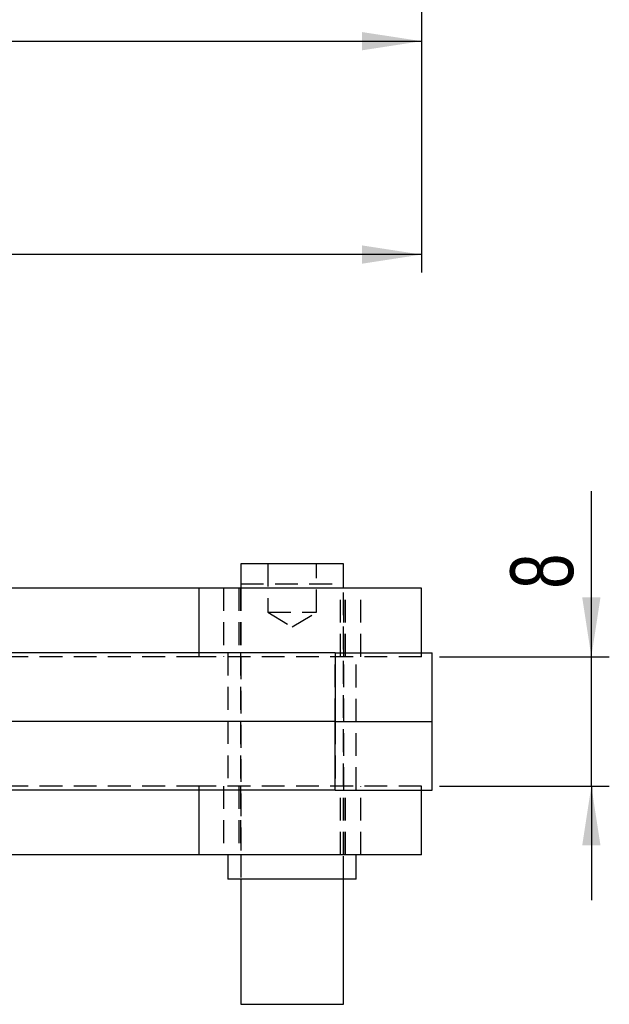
# Model space of a CAD drawing. Extents: x 40 to 414, y 17 to 320.
# Tile 7 of 16: x 200 to 237, y 18 to 79. Entities that reach past the tile are written whole.
import ezdxf

# ---------------------------------------------------------------- set-up
doc = ezdxf.new("R2010")
doc.units = 0
doc.header["$LTSCALE"] = 1.111111
doc.linetypes.add('HIDDEN', pattern=[1.905, 1.27, -0.635])
doc.layers.get('0').update_dxf_attribs({"linetype": 'CONTINUOUS'})
doc.styles.add('SLDTEXTSTYLE0', font='TXT', dxfattribs={"width": 0.75})
doc.dimstyles.new('SLDDIMSTYLE0', dxfattribs={"dimtxt": 3.888889, "dimasz": 3.668889, "dimexe": 0, "dimexo": 0.0625, "dimgap": 0.972222, "dimtad": 1, "dimdec": 0, "dimrnd": 1e-09, "dimzin": 12, "dimtxsty": 'SLDTEXTSTYLE0', "dimsah": 1, "dimcen": 0.09, "dimazin": 3, "dimtfac": 1, "dimtdec": 0, "dimtofl": 0, "dimtmove": 0, "dimatfit": 3, "dimtolj": 1, "dimtzin": 12})
doc.dimstyles.new('SLDDIMSTYLE1', dxfattribs={"dimtxt": 3.888889, "dimasz": 3.668889, "dimexe": 0, "dimexo": 0.0625, "dimgap": 0.972222, "dimtad": 1, "dimdec": 3, "dimrnd": 1e-09, "dimzin": 12, "dimtxsty": 'SLDTEXTSTYLE0', "dimsah": 1, "dimcen": 0.09, "dimazin": 3, "dimtfac": 1, "dimtdec": 3, "dimtofl": 0, "dimtmove": 0, "dimatfit": 3, "dimtolj": 1, "dimtzin": 12})
doc.dimstyles.new('SLDDIMSTYLE3', dxfattribs={"dimtxt": 3.888889, "dimasz": 3.668889, "dimexe": 0, "dimexo": 0.0625, "dimgap": 0.972222, "dimtad": 1, "dimdec": 3, "dimrnd": 1e-09, "dimzin": 12, "dimtxsty": 'SLDTEXTSTYLE0', "dimsah": 1, "dimcen": 0.09, "dimazin": 3, "dimtfac": 1, "dimtdec": 3, "dimtmove": 0, "dimatfit": 3, "dimtolj": 1, "dimtzin": 12})

# ---------------------------------------------------------------- blocks, each defined once
blk = doc.blocks.new('_D_3')
at = {"color": 179, "linetype": 'CONTINUOUS'}
for p, q in [((177.124, 93.09), (177.124, 76.846)), ((225.124, 93.09), (225.124, 76.846)), ((177.124, 77.957), (225.124, 77.957))]:
    blk.add_line(p, q, dxfattribs=at)
for points in [[(177.124, 77.957), (180.793, 77.392), (180.793, 78.521)], [(225.124, 77.957), (221.455, 78.521), (221.455, 77.392)]]:
    blk.add_solid(points, dxfattribs=at)
at = {"color": 179, "linetype": 'CONTINUOUS', "insert": (194.322, 82.97, 0.1), "char_height": 3.8889, "attachment_point": 1, "style": 'SLDTEXTSTYLE0'}
blk.add_mtext('48', dxfattribs=at)
blk = doc.blocks.new('_D_4')
at = {"color": 179, "linetype": 'CONTINUOUS'}
for p, q in [((59.573, 153.081), (59.573, 63.646)), ((225.124, 93.09), (225.124, 63.646)), ((225.124, 64.757), (59.573, 64.757))]:
    blk.add_line(p, q, dxfattribs=at)
for points in [[(59.573, 64.757), (63.242, 64.193), (63.242, 65.322)], [(225.124, 64.757), (221.455, 65.322), (221.455, 64.193)]]:
    blk.add_solid(points, dxfattribs=at)
at = {"color": 179, "linetype": 'CONTINUOUS', "insert": (138.155, 69.77, 0.1), "char_height": 3.8889, "attachment_point": 1, "style": 'SLDTEXTSTYLE0'}
blk.add_mtext('166', dxfattribs=at)
blk = doc.blocks.new('_D_7')
at = {"color": 179, "linetype": 'CONTINUOUS'}
for p, q in [((235.63, 39.88), (235.63, 50.121)), ((226.235, 39.88), (236.741, 39.88)), ((235.63, 31.88), (235.63, 39.88)), ((226.235, 31.88), (236.741, 31.88)), ((235.63, 31.88), (235.63, 24.825))]:
    blk.add_line(p, q, dxfattribs=at)
for points in [[(235.63, 39.88), (236.194, 43.549), (235.065, 43.549)], [(235.63, 31.88), (235.065, 28.211), (236.194, 28.211)]]:
    blk.add_solid(points, dxfattribs=at)
at = {"color": 179, "linetype": 'CONTINUOUS', "insert": (230.617, 44.088, -50.05), "char_height": 3.889, "attachment_point": 1, "rotation": 90, "style": 'SLDTEXTSTYLE0'}
blk.add_mtext('8', dxfattribs=at)

msp = doc.modelspace()

# ---------------------------------------------------------------- linework, layer by layer
at = {"color": 7, "linetype": 'CONTINUOUS'}
for p, q in [((213.948735, 45.630134), (213.948735, 44.130134)), ((216.842135, 45.630134), (213.948735, 45.630134)), ((220.298735, 45.630134), (216.842135, 45.630134)), ((220.298735, 44.130134), (220.298735, 45.630134)), ((211.377238, 44.130134), (198.874097, 44.130134)), ((225.123734, 44.130134), (211.377238, 44.130134)), ((225.123734, 40.130134), (225.123734, 44.130134)), ((219.790255, 40.130134), (199.137124, 40.130134)), ((219.790255, 40.130134), (225.790733, 40.130134)), ((219.790255, 40.130134), (219.790255, 35.880134)), ((225.790733, 35.880134), (225.790733, 40.130134)), ((219.790255, 35.880134), (199.320949, 35.880134)), ((219.790255, 31.630133), (219.790255, 35.880134)), ((219.790255, 35.880134), (225.790733, 35.880134)), ((225.790733, 31.630133), (225.790733, 35.880134)), ((219.790255, 31.630133), (199.135396, 31.630133)), ((219.790255, 31.630133), (225.790733, 31.630133)), ((225.123734, 27.630134), (225.123734, 31.630133)), ((211.377238, 27.630134), (198.870491, 27.630134)), ((225.123734, 27.630134), (211.377238, 27.630134)), ((213.154984, 27.630134), (213.154984, 26.130133)), ((221.092482, 26.130133), (221.092482, 27.630134)), ((216.771734, 26.130133), (213.154984, 26.130133)), ((213.948735, 26.130133), (213.948735, 18.380134)), ((221.092482, 26.130133), (216.771734, 26.130133)), ((220.298735, 18.380134), (220.298735, 26.130133)), ((213.948735, 18.380134), (220.298735, 18.380134))]:
    msp.add_line(p, q, dxfattribs=at)
at = {"color": 7, "linetype": 'HIDDEN'}
for p, q in [((215.623734, 45.630134), (215.623734, 42.630134)), ((218.623732, 42.630134), (218.623732, 45.630134)), ((212.873736, 44.130134), (212.873736, 39.880134)), ((213.823733, 44.130134), (213.823733, 39.880134)), ((213.923735, 44.130134), (213.923735, 39.880134)), ((213.948735, 44.380134), (220.298735, 44.380134)), ((213.948735, 44.130134), (213.948735, 27.630134)), ((220.123736, 39.880134), (220.123736, 44.130134)), ((220.298735, 27.630134), (220.298735, 44.130134)), ((220.323735, 39.880134), (220.323735, 44.130134)), ((220.423733, 39.880134), (220.423733, 44.130134)), ((221.373734, 39.880134), (221.373734, 44.130134)), ((215.623734, 42.630134), (218.623732, 42.630134)), ((215.623734, 42.630134), (217.123733, 41.728843)), ((217.123733, 41.728843), (218.623732, 42.630134)), ((211.377238, 39.880134), (177.123734, 39.880134)), ((211.377238, 39.880134), (211.377238, 40.130134)), ((225.123734, 39.880134), (211.377238, 39.880134)), ((213.154984, 40.130134), (213.154984, 31.630133)), ((213.923735, 40.130134), (213.923735, 35.880134)), ((219.791212, 35.880134), (219.791212, 40.130134)), ((220.323735, 35.880134), (220.323735, 40.130134)), ((221.092482, 31.630133), (221.092482, 40.130134)), ((225.123734, 39.880134), (225.123734, 40.130134)), ((213.923735, 35.880134), (213.923735, 31.630133)), ((219.791212, 35.880134), (219.791212, 31.630133)), ((220.323735, 31.630133), (220.323735, 35.880134)), ((211.377238, 31.880133), (177.123734, 31.880133)), ((225.123734, 31.880133), (211.377238, 31.880133)), ((211.377238, 31.630133), (211.377238, 31.880133)), ((212.873736, 31.880133), (212.873736, 27.630134)), ((213.823733, 31.880133), (213.823733, 27.630134)), ((213.923735, 31.880133), (213.923735, 27.630134)), ((220.123736, 27.630134), (220.123736, 31.880133)), ((220.323735, 27.630134), (220.323735, 31.880133)), ((220.423733, 27.630134), (220.423733, 31.880133)), ((221.373734, 27.630134), (221.373734, 31.880133)), ((225.123734, 31.630133), (225.123734, 31.880133)), ((213.948735, 27.630134), (213.948735, 26.130133)), ((220.298735, 26.130133), (220.298735, 27.630134))]:
    msp.add_line(p, q, dxfattribs=at)
at = {"color": 8, "linetype": 'CONTINUOUS'}
for p, q in [((211.377238, 40.130134), (211.377238, 44.130134)), ((211.377238, 27.630134), (211.377238, 31.630133))]:
    msp.add_line(p, q, dxfattribs=at)

# ---------------------------------------------------------------- dimensions: what is measured, and where the dimension line sits
at = {"color": 179, "linetype": 'CONTINUOUS'}
for base, p1, p2, dimstyle, picture, middle in [((59.573395, 64.757083), (225.123734, 94.201528), (59.573395, 154.192073), 'SLDDIMSTYLE0', '_D_4', (144.045313, 64.757083)), ((225.123734, 77.956821), (177.123734, 94.201528), (225.123734, 94.201528), 'SLDDIMSTYLE1', '_D_3', (198.775395, 77.956821))]:
    dim = msp.add_linear_dim(base=base, p1=p1, p2=p2, dimstyle=dimstyle, dxfattribs=at)
    dim.commit()
    dim.dimension.update_dxf_attribs({"geometry": picture, "text_midpoint": middle, "dimtype": 160})
dim = msp.add_linear_dim(base=(235.629626, 39.880134), p1=(225.123734, 31.880134), p2=(225.123734, 39.880134), angle=90, dimstyle='SLDDIMSTYLE3', dxfattribs=at)
dim.commit()
dim.dimension.update_dxf_attribs({"geometry": '_D_7', "text_midpoint": (235.629626, 47.104838), "dimtype": 160})

doc.saveas('drawing.dxf')
